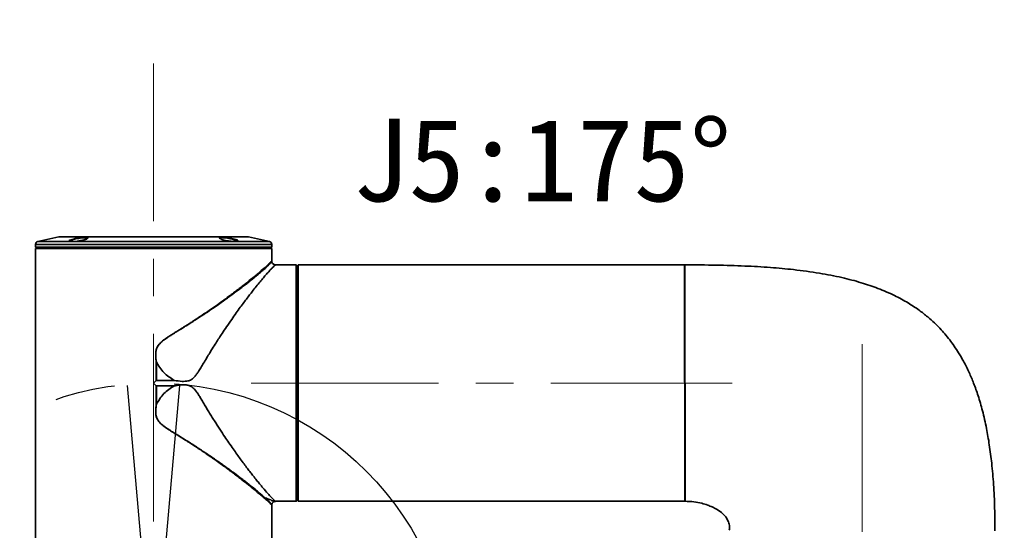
# Model space of a CAD drawing. Header units: millimetres. Extents: x -55 to 731, y 0 to 297.
# Tile 13 of 17: x 234 to 276, y 184 to 206. Entities that reach past the tile are written whole.
import ezdxf

# ---------------------------------------------------------------- set-up
doc = ezdxf.new("R2010")
doc.units = ezdxf.units.MM
doc.linetypes.add('CENTERX2', pattern=[20.32, 12.7, -2.54, 2.54, -2.54])
doc.layers.add('中心线层', color=6, linetype='CENTERX2', lineweight=25)
doc.layers.add('标注层', color=150, linetype='Continuous')
doc.styles.add('SLDTEXTSTYLE0', font='仿宋_GB2312')
doc.dimstyles.new('SLDDIMSTYLE1', dxfattribs={"dimtxt": 3.5, "dimasz": 4, "dimexe": 0, "dimexo": 0.0625, "dimgap": 0.875, "dimtad": 0, "dimtih": 1, "dimtoh": 1, "dimlfac": 8, "dimrnd": 1e-09, "dimzin": 12, "dimdsep": 46, "dimtxsty": 'SLDTEXTSTYLE0', "dimsah": 1, "dimcen": 0, "dimadec": 0, "dimazin": 3, "dimtfac": 1, "dimtdec": 3, "dimtofl": 0, "dimtmove": 0, "dimatfit": 3, "dimfxl": 0, "dimfrac": 2, "dimtolj": 1, "dimtzin": 12, "dimarcsym": 0})

# ---------------------------------------------------------------- blocks, each defined once
blk = doc.blocks.new('_D_3')
at = {"layer": '标注层'}
for p, q in [((359.978, 245.254), (374.01, 259.229)), ((374.01, 259.229), (387.027, 259.229))]:
    blk.add_line(p, q, dxfattribs=at)
blk.add_solid([(359.978, 245.254), (363.165, 247.723), (362.459, 248.431)], dxfattribs=at)
at = {"layer": '标注层', "char_height": 3.5, "attachment_point": 1, "style": 'SLDTEXTSTYLE0'}
for s, insert in [('%%c', (375.01, 263.74)), ('1244', (378.88, 263.74))]:
    blk.add_mtext(s, dxfattribs=dict(at, insert=insert))

msp = doc.modelspace()

# ---------------------------------------------------------------- linework, layer by layer
at = {"color": 7, "linetype": 'Continuous', "lineweight": 35}
for p, q in [((235.8654, 196.5741), (234.9835, 196.3757)), ((243.879, 196.5772), (235.8929, 196.5772)), ((244.7884, 196.3757), (243.9065, 196.5741)), ((234.886, 196.2537), (234.886, 196.1412)), ((239.8859, 196.1412), (234.886, 196.1412)), ((234.9484, 196.1409), (234.886, 196.0784)), ((234.886, 196.0784), (234.886, 184.2662)), ((244.886, 196.0784), (234.886, 196.0784)), ((234.9484, 196.1412), (234.9484, 196.1409)), ((239.8859, 196.1409), (234.9484, 196.1409)), ((244.886, 196.1412), (239.8859, 196.1412)), ((244.8235, 196.1409), (239.8859, 196.1409)), ((244.8235, 196.1409), (244.8235, 196.1412)), ((244.886, 196.0784), (244.8235, 196.1409)), ((244.886, 196.1412), (244.886, 196.2537)), ((244.886, 195.5495), (244.886, 196.0784)), ((245.511, 195.3912), (245.0537, 195.3912)), ((245.511, 195.3897), (245.511, 195.3912)), ((245.511, 195.3897), (245.9231, 195.3897)), ((245.9231, 195.3897), (245.9231, 185.3912)), ((245.9466, 195.3662), (245.9231, 195.3897)), ((245.9856, 195.3273), (245.9466, 195.3662)), ((245.9856, 195.3273), (245.9856, 185.4537)), ((245.986, 195.3273), (245.9856, 195.3273)), ((245.986, 195.3273), (245.986, 185.4537)), ((262.3609, 195.3912), (246.011, 195.3912)), ((246.011, 195.3912), (246.011, 185.3912)), ((262.3609, 190.4267), (262.3609, 195.3912)), ((262.3861, 195.3912), (262.3847, 195.3912)), ((262.3847, 195.3899), (262.3847, 185.3926)), ((246.011, 195.0787), (245.986, 195.0787)), ((262.3847, 195.0787), (262.3609, 195.0787)), ((240.0002, 191.2872), (240.0026, 191.2874)), ((240.0002, 190.5055), (240.0002, 191.2872)), ((240.0026, 191.2874), (240.0026, 190.5067)), ((239.8859, 190.3912), (240.0002, 190.5055)), ((240.0002, 190.277), (239.8859, 190.3912)), ((240.0005, 190.5058), (240.0002, 190.5055)), ((240.0002, 189.4953), (240.0002, 190.277)), ((240.0002, 190.277), (240.0005, 190.2767)), ((240.7611, 190.5067), (240.0026, 190.5067)), ((240.0026, 190.2758), (240.7611, 190.2758)), ((240.0026, 190.2758), (240.0026, 189.4951)), ((240.0002, 189.4953), (240.0026, 189.4951)), ((245.986, 185.7037), (246.011, 185.7037)), ((262.3609, 185.7037), (262.3847, 185.7037)), ((244.886, 184.2662), (244.886, 185.233)), ((245.0537, 185.3912), (245.9231, 185.3912)), ((245.9231, 185.3912), (245.9856, 185.4537)), ((245.9856, 185.4537), (245.986, 185.4537)), ((246.011, 185.3912), (262.3609, 185.3912)), ((262.3847, 185.3912), (262.3861, 185.3912)), ((234.8875, 184.2662), (234.886, 184.2662)), ((234.8875, 184.2662), (234.8875, 183.8291)), ((244.886, 184.2662), (244.8844, 184.2662)), ((244.8844, 183.8291), (244.8844, 184.2662))]:
    msp.add_line(p, q, dxfattribs=at)
at = {"color": 8, "linetype": 'Continuous', "lineweight": 35}
for p, q in [((244.7884, 196.3757), (234.9835, 196.3757)), ((242.7289, 196.5741), (235.8654, 196.5741)), ((243.9065, 196.5741), (242.7289, 196.5741)), ((239.8859, 196.2537), (234.886, 196.2537)), ((244.886, 196.2537), (239.8859, 196.2537))]:
    msp.add_line(p, q, dxfattribs=at)
at = {"color": 7, "linetype": 'Continuous', "lineweight": 35, "flags": 128}
for points in [[(236.4995, 196.4101), (236.4733, 196.3908), (236.463, 196.3822)], [(243.3129, 196.3804), (243.3006, 196.3908), (243.2744, 196.41)]]:
    msp.add_lwpolyline(points, dxfattribs=at)
at = {"color": 7, "linetype": 'Continuous', "lineweight": 35}
for centre, start, end in [((235.0109, 196.2537), 102.68038, 180), ((235.8929, 196.4522), 90, 102.68038), ((243.879, 196.4522), 77.31962, 90), ((244.7609, 196.2537), 0, 77.31962)]:
    msp.add_arc(centre, 0.125, start, end, dxfattribs=at)
for points, knots in [([(236.4018, 196.4552), (236.4148, 196.4594), (236.4538, 196.4721), (236.5417, 196.4952), (236.6683, 196.5218), (236.806, 196.5432), (236.9298, 196.5547), (237.026, 196.5552), (237.086, 196.5451), (237.1047, 196.5259), (237.0795, 196.4994), (237.0276, 196.4767), (236.9637, 196.4555), (236.8945, 196.4365), (236.7794, 196.4124), (236.6488, 196.3921), (236.5182, 196.3789), (236.41, 196.3749), (236.3351, 196.3801), (236.3001, 196.3938), (236.3091, 196.415), (236.3504, 196.4369), (236.3898, 196.4509), (236.4018, 196.4552)], [0, 0, 0, 0, 0.0230653, 0.0695454, 0.1251001, 0.1799671, 0.233475, 0.2856463, 0.3372188, 0.3892275, 0.4424369, 0.4999374, 0.5114498, 0.5579319, 0.6044229, 0.6591797, 0.7128982, 0.7655567, 0.8176089, 0.869685, 0.922392, 0.9761319, 1, 1, 1, 1]), ([(236.3318, 196.393), (236.3406, 196.401), (236.3562, 196.4152), (236.4009, 196.4323), (236.4203, 196.4397)], [0, 0, 0, 0, 0.56369032, 1, 1, 1, 1]), ([(236.4203, 196.4397), (236.4264, 196.4419), (236.4452, 196.4485), (236.4959, 196.4643), (236.586, 196.4879), (236.7114, 196.5135), (236.8397, 196.5323), (236.9505, 196.5406), (237.0313, 196.5378), (237.0786, 196.5253), (237.0771, 196.5108), (237.0763, 196.5035)], [0, 0, 0, 0, 0.0291072, 0.0901604, 0.213318, 0.3516778, 0.4874286, 0.6190658, 0.7473269, 0.8747484, 1, 1, 1, 1]), ([(242.7904, 196.5545), (242.8047, 196.5543), (242.8477, 196.5537), (242.9394, 196.5461), (243.0649, 196.5285), (243.1968, 196.503), (243.3166, 196.4732), (243.4099, 196.4425), (243.464, 196.4147), (243.4715, 196.3929), (243.433, 196.3794), (243.3749, 196.3761), (243.308, 196.3768), (243.2329, 196.3808), (243.1143, 196.3934), (242.9857, 196.4135), (242.8606, 196.4402), (242.7576, 196.4705), (242.6897, 196.501), (242.6663, 196.5278), (242.6906, 196.5469), (242.7421, 196.554), (242.7815, 196.5545), (242.7904, 196.5545)], [0, 0, 0, 0, 0.0230757, 0.0696294, 0.1215817, 0.1746362, 0.2290733, 0.2844752, 0.3400272, 0.3949114, 0.4486841, 0.4999697, 0.5114826, 0.5580319, 0.6045691, 0.6572699, 0.7109389, 0.7657014, 0.8212003, 0.8766813, 0.9312593, 0.9844103, 1, 1, 1, 1]), ([(242.6985, 196.51), (242.6972, 196.5136), (242.6931, 196.5252), (242.7291, 196.5363), (242.7796, 196.5382), (242.8027, 196.5391)], [0, 0, 0, 0, 0.19509087, 0.63094879, 1, 1, 1, 1]), ([(242.8027, 196.5391), (242.8172, 196.5389), (242.8608, 196.5382), (242.9521, 196.5297), (243.0737, 196.511), (243.1981, 196.4851), (243.3094, 196.4551), (243.3977, 196.4241), (243.4232, 196.4066), (243.4359, 196.3978)], [0, 0, 0, 0, 0.0712118, 0.2150556, 0.3649524, 0.5187513, 0.6770858, 0.838431, 1, 1, 1, 1]), ([(240.0002, 191.2872), (239.9925, 191.3406), (239.978, 191.4406), (239.9701, 191.5916), (239.9788, 191.7325), (240.0135, 191.8703), (240.0757, 191.9823), (240.1511, 192.0706), (240.226, 192.1406), (240.3088, 192.2071), (240.4009, 192.274), (240.5101, 192.3473), (240.6406, 192.4315), (240.7907, 192.526), (240.9424, 192.6201), (241.0852, 192.7092), (241.2194, 192.7936), (241.3139, 192.8531), (241.4065, 192.9122), (241.6038, 193.0391), (241.9034, 193.2363), (242.266, 193.482), (242.5797, 193.701), (242.8667, 193.9067), (243.1108, 194.086), (243.3208, 194.2432), (243.5052, 194.3837), (243.6731, 194.514), (243.8537, 194.6565), (244.041, 194.8071), (244.2274, 194.9607), (244.423, 195.1259), (244.6101, 195.2889), (244.7664, 195.4315), (244.8668, 195.5283), (244.8796, 195.5424), (244.886, 195.5495)], [0, 0, 0, 0, 0.0174321, 0.0326319, 0.0487961, 0.0628652, 0.0781826, 0.0896887, 0.1002761, 0.1113053, 0.1240373, 0.137142, 0.153981, 0.1745592, 0.1949977, 0.2124879, 0.2299732, 0.247455, 0.2496407, 0.2666692, 0.3260146, 0.3714879, 0.4194589, 0.4631763, 0.5022988, 0.5356192, 0.5674563, 0.5978168, 0.6267079, 0.6702777, 0.711754, 0.7511808, 0.8157462, 0.8766136, 0.9382128, 1, 1, 1, 1]), ([(245.0552, 195.3912), (245.0344, 195.3932), (244.9935, 195.3973), (244.9409, 195.4302), (244.901, 195.4773), (244.8915, 195.5167), (244.8867, 195.5367)], [0, 0, 0, 0, 0.25607952, 0.50313575, 0.7489877, 1, 1, 1, 1]), ([(245.0537, 195.3912), (245.0491, 195.3886), (245.0396, 195.3829), (244.9845, 195.3368), (244.91, 195.2634), (244.8144, 195.1645), (244.7009, 195.0391), (244.572, 194.8908), (244.4294, 194.7215), (244.2746, 194.5326), (244.1234, 194.3428), (243.9802, 194.1595), (243.8488, 193.9882), (243.7072, 193.8003), (243.5526, 193.5911), (243.3797, 193.3528), (243.1836, 193.076), (242.9816, 192.7831), (242.7606, 192.4541), (242.5597, 192.1456), (242.386, 191.872), (242.2561, 191.6618), (242.1334, 191.4592), (242.0082, 191.2492), (241.8862, 191.0445), (241.7843, 190.8771), (241.6887, 190.7356), (241.5957, 190.6222), (241.4997, 190.5448), (241.4112, 190.5027), (241.2855, 190.4649), (241.0632, 190.4578), (240.8716, 190.4888), (240.7611, 190.5067)], [0, 0, 0, 0, 0.0398617, 0.083585, 0.1248425, 0.1653545, 0.2070996, 0.250162, 0.2898074, 0.3313047, 0.3746947, 0.4037759, 0.4343214, 0.4663378, 0.4998318, 0.5367289, 0.5783556, 0.6247148, 0.6636326, 0.7161116, 0.749668, 0.7717423, 0.7977606, 0.8273615, 0.8513579, 0.8749238, 0.8906047, 0.9062961, 0.9219714, 0.9296806, 0.9376507, 0.9640045, 1, 1, 1, 1]), ([(275.5088, 184.1412), (275.5072, 184.4613), (275.504, 185.1173), (275.4577, 186.0702), (275.3819, 186.965), (275.2811, 187.7547), (275.1529, 188.4976), (274.9965, 189.1902), (274.8118, 189.8288), (274.6209, 190.3665), (274.4155, 190.8534), (274.202, 191.2825), (273.9865, 191.6536), (273.7891, 191.9543), (273.5957, 192.2191), (273.3918, 192.4704), (273.1757, 192.7101), (272.9341, 192.9515), (272.6435, 193.2105), (272.2749, 193.4967), (271.8085, 193.8036), (271.2291, 194.1171), (270.5662, 194.4025), (269.8211, 194.6545), (268.9942, 194.8706), (268.0356, 195.0559), (267.0245, 195.1917), (265.9699, 195.2874), (264.881, 195.3496), (263.6742, 195.3863), (262.8295, 195.3896), (262.3859, 195.3912)], [0, 0, 0, 0, 0.0468227, 0.0959779, 0.139551, 0.1781777, 0.2124249, 0.2498285, 0.2820009, 0.3096294, 0.3332649, 0.3592903, 0.3796982, 0.3960165, 0.4118942, 0.4276526, 0.4433447, 0.4590999, 0.4776057, 0.5002673, 0.5273203, 0.559191, 0.5965331, 0.6327815, 0.6741786, 0.7214863, 0.7755532, 0.8233728, 0.8763973, 0.9351101, 1, 1, 1, 1]), ([(240.0042, 191.2854), (240.004, 191.2859), (240.0037, 191.2865), (240.0031, 191.2871), (240.0028, 191.2873), (240.0026, 191.2874)], [0, 0, 0, 0, 0.6020707, 0.8238772, 1, 1, 1, 1]), ([(240.7611, 190.5067), (240.6043, 190.6068), (240.2909, 190.807), (240.0998, 191.126), (240.0042, 191.2854)], [0, 0, 0, 0, 0.5001228, 1, 1, 1, 1]), ([(240.0026, 190.5067), (240.0023, 190.5067), (240.0016, 190.5066), (240.0009, 190.5062), (240.0005, 190.5058), (240.0005, 190.5058)], [0, 0, 0, 0, 0.3731327, 0.8569106, 1, 1, 1, 1]), ([(240.0005, 190.2767), (240.0008, 190.2765), (240.0013, 190.2761), (240.0021, 190.2758), (240.0025, 190.2758), (240.0026, 190.2758)], [0, 0, 0, 0, 0.4667838, 0.8528486, 1, 1, 1, 1]), ([(240.0042, 189.4971), (240.1002, 189.6571), (240.2915, 189.976), (240.6049, 190.1761), (240.7611, 190.2758)], [0, 0, 0, 0, 0.5017699, 1, 1, 1, 1]), ([(240.7611, 190.2758), (240.8093, 190.2842), (240.9047, 190.3009), (241.0498, 190.3163), (241.1953, 190.3208), (241.3414, 190.3058), (241.4565, 190.2625), (241.5374, 190.2074), (241.5943, 190.1567), (241.6508, 190.0932), (241.7098, 190.0155), (241.7801, 189.9112), (241.8614, 189.7788), (241.9611, 189.6126), (242.0481, 189.4662), (242.1208, 189.3447), (242.1725, 189.2591), (242.2263, 189.1703), (242.281, 189.0809), (242.3583, 188.9553), (242.4933, 188.7405), (242.6833, 188.4453), (242.8884, 188.1368), (243.0773, 187.86), (243.2471, 187.6162), (243.4089, 187.3893), (243.5637, 187.1763), (243.713, 186.9745), (243.8558, 186.7852), (243.9849, 186.617), (244.113, 186.4529), (244.2421, 186.2906), (244.365, 186.1395), (244.4723, 186.0099), (244.6081, 185.8494), (244.7624, 185.6734), (244.9132, 185.5143), (245.0223, 185.4111), (245.0432, 185.3979), (245.0537, 185.3912)], [0, 0, 0, 0, 0.0157076, 0.0311305, 0.0468071, 0.0624228, 0.0780598, 0.08565, 0.0937692, 0.1024812, 0.112925, 0.1251498, 0.1429634, 0.1630411, 0.1878275, 0.1982916, 0.2091983, 0.2205473, 0.2323392, 0.2437022, 0.26927, 0.3166612, 0.3619783, 0.3968618, 0.4347555, 0.4692219, 0.5002627, 0.535212, 0.5681399, 0.5972922, 0.6254036, 0.6604617, 0.6939645, 0.7222745, 0.7499521, 0.8140237, 0.8752289, 0.9373721, 1, 1, 1, 1]), ([(262.3859, 185.3912), (262.3859, 185.3995), (262.3859, 185.416), (262.3859, 185.5488), (262.3859, 185.7584), (262.3859, 186.0488), (262.3859, 186.4131), (262.3859, 186.8456), (262.3859, 187.3387), (262.3859, 187.8841), (262.3859, 188.4724), (262.3859, 189.0935), (262.3859, 189.7368), (262.3859, 190.1731), (262.3859, 190.3912)], [0, 0, 0, 0, 0.0833334, 0.1666666, 0.25, 0.3333333, 0.4166666, 0.5, 0.5833334, 0.6666667, 0.75, 0.8333333, 0.9166666, 1, 1, 1, 1]), ([(244.5103, 185.5802), (244.4548, 185.6282), (244.3406, 185.727), (244.1335, 185.8997), (243.8963, 186.0925), (243.6675, 186.2731), (243.4522, 186.4393), (243.26, 186.5852), (243.0613, 186.733), (242.8563, 186.8829), (242.6445, 187.035), (242.4479, 187.1735), (242.2685, 187.2979), (242.1074, 187.4081), (241.9237, 187.5319), (241.7077, 187.6752), (241.5114, 187.8028), (241.3496, 187.9068), (241.173, 188.0184), (240.9659, 188.1479), (240.7402, 188.288), (240.5575, 188.4036), (240.3826, 188.5195), (240.2042, 188.6536), (240.0746, 188.7939), (240.0092, 188.9302), (239.9743, 189.0689), (239.9683, 189.2607), (239.9888, 189.4112), (240.0002, 189.4953)], [0, 0, 0, 0, 0.059977, 0.1233949, 0.1847402, 0.2502927, 0.2896229, 0.3313305, 0.3754239, 0.4134965, 0.4546013, 0.4987403, 0.524401, 0.5535262, 0.5861154, 0.6221687, 0.6664539, 0.6866923, 0.7040609, 0.7549139, 0.7892323, 0.8147272, 0.8445477, 0.875858, 0.906638, 0.9218041, 0.9375569, 0.965127, 1, 1, 1, 1]), ([(244.6052, 185.5423), (244.6052, 185.5423), (244.6052, 185.5423), (244.6052, 185.5423), (244.6052, 185.5423), (244.6051, 185.5423), (244.605, 185.5424), (244.6046, 185.5427), (244.6031, 185.5441), (244.5969, 185.5497), (244.5722, 185.572), (244.514, 185.6237), (244.4035, 185.7191), (244.2269, 185.8667), (243.9656, 186.0773), (243.6511, 186.3216), (243.3002, 186.5849), (242.9334, 186.852), (242.5192, 187.1436), (242.0833, 187.4396), (241.6569, 187.7189), (241.2026, 188.0076), (240.7385, 188.2923), (240.3442, 188.5366), (240.1078, 188.7486), (240.0067, 188.92), (239.9753, 189.0859), (239.9732, 189.2514), (239.9863, 189.3827), (239.9996, 189.47), (240.0038, 189.4945), (240.0042, 189.4971)], [0, 0, 0, 0, 0.0000003, 0.0000008, 0.0000026, 0.0000091, 0.0000334, 0.0001269, 0.0004947, 0.0019526, 0.0077575, 0.0309035, 0.0694421, 0.1236117, 0.1938415, 0.2797878, 0.3457523, 0.4187223, 0.4983336, 0.5767744, 0.6486061, 0.7135831, 0.7987863, 0.8690065, 0.8985242, 0.9243403, 0.9465217, 0.9648833, 0.9901059, 0.9989502, 1, 1, 1, 1]), ([(240.0026, 189.4951), (240.0028, 189.4952), (240.0031, 189.4954), (240.0037, 189.496), (240.004, 189.4966), (240.0042, 189.4971)], [0, 0, 0, 0, 0.1820908, 0.4054857, 1, 1, 1, 1]), ([(244.886, 185.233), (244.8839, 185.2354), (244.8797, 185.2402), (244.8456, 185.2749), (244.7826, 185.335), (244.679, 185.4316), (244.5675, 185.5298), (244.5103, 185.5802)], [0, 0, 0, 0, 0.1642921, 0.334225, 0.5035221, 0.7452426, 1, 1, 1, 1]), ([(244.6052, 185.5423), (244.6052, 185.5423), (244.6052, 185.5423), (244.6051, 185.5423), (244.605, 185.5423), (244.6046, 185.5425), (244.6029, 185.5432), (244.5963, 185.5459), (244.5809, 185.552), (244.5509, 185.564), (244.526, 185.5739), (244.5103, 185.5802)], [0, 0, 0, 0, 0.0001037, 0.0003143, 0.0010443, 0.0037222, 0.0140026, 0.054217, 0.2132271, 0.5000438, 1, 1, 1, 1]), ([(244.8868, 185.2462), (244.8902, 185.262), (244.897, 185.2934), (244.924, 185.3335), (244.9594, 185.3659), (244.9888, 185.3777), (245.0036, 185.3837)], [0, 0, 0, 0, 0.2538433, 0.5022956, 0.7497513, 1, 1, 1, 1]), ([(245.0025, 185.3832), (245.0028, 185.3833), (245.0187, 185.3911), (245.037, 185.3912), (245.055, 185.3913)], [0, 0, 0, 0, 0.0165285, 1, 1, 1, 1]), ([(262.3859, 185.3912), (262.5117, 185.3883), (262.7502, 185.3826), (263.0732, 185.3169), (263.3304, 185.2395), (263.5474, 185.1517), (263.7668, 185.038), (263.9625, 184.8961), (264.116, 184.7299), (264.2159, 184.5658), (264.2781, 184.371), (264.2656, 184.2339), (264.2595, 184.1664)], [0, 0, 0, 0, 0.1506389, 0.2857511, 0.3937884, 0.4726768, 0.5662974, 0.6898284, 0.7604272, 0.8362442, 0.9192942, 1, 1, 1, 1])]:
    msp.add_open_spline(points, degree=3, knots=knots, dxfattribs=at)
at = {"color": 8, "linetype": 'Continuous', "lineweight": 35}
for points, knots in [([(244.8868, 195.535), (244.8867, 195.5348), (244.8864, 195.5343), (244.8833, 195.5296), (244.8793, 195.5242), (244.8747, 195.5176), (244.8664, 195.5058), (244.8479, 195.4834), (244.8178, 195.4497), (244.78, 195.4089), (244.7281, 195.3557), (244.6579, 195.2882), (244.576, 195.2135), (244.4809, 195.1299), (244.385, 195.048), (244.2899, 194.9687), (244.2005, 194.8952), (244.0965, 194.8109), (243.9764, 194.715), (243.8387, 194.6068), (243.6937, 194.4947), (243.5421, 194.3793), (243.3845, 194.2611), (243.2075, 194.1302), (243.0096, 193.9864), (242.7972, 193.8347), (242.5639, 193.6712), (242.3025, 193.4917), (241.9969, 193.2865), (241.7094, 193.0983), (241.4689, 192.9441), (241.3044, 192.8402), (241.1252, 192.7284), (240.9345, 192.6109), (240.7366, 192.4887), (240.5681, 192.3832), (240.4247, 192.289), (240.2895, 192.192), (240.1666, 192.0888), (240.0763, 191.9827), (240.0238, 191.882), (239.997, 191.8038), (239.9812, 191.7201), (239.9737, 191.6288), (239.9755, 191.5239), (239.985, 191.4077), (239.9977, 191.327), (240.0042, 191.2854)], [0, 0, 0, 0, 0.01005115, 0.02190293, 0.03450974, 0.03589518, 0.04578118, 0.07240179, 0.09327475, 0.11238355, 0.14049837, 0.16964887, 0.19728572, 0.22506868, 0.25621972, 0.27526944, 0.29635932, 0.3195312, 0.34482739, 0.3722897, 0.40195696, 0.42714111, 0.4545296, 0.48414773, 0.51601423, 0.55013841, 0.58313966, 0.62117603, 0.66424881, 0.71231604, 0.73894677, 0.76062771, 0.7773604, 0.80911994, 0.83449647, 0.85353859, 0.87393441, 0.89027758, 0.90744684, 0.92586901, 0.93483096, 0.9440336, 0.9525018, 0.96232314, 0.97360421, 0.98638917, 1, 1, 1, 1]), ([(245.0024, 185.3834), (244.9995, 185.3845), (244.9938, 185.3868), (244.9497, 185.4045), (244.8849, 185.4303), (244.8035, 185.463), (244.7105, 185.5001), (244.6411, 185.5279), (244.6052, 185.5423)], [0, 0, 0, 0, 0.1627704, 0.326955, 0.4986831, 0.6748197, 0.8319837, 1, 1, 1, 1]), ([(244.6052, 185.5423), (244.6355, 185.5144), (244.6927, 185.4617), (244.7627, 185.3919), (244.8035, 185.3483), (244.8261, 185.3234), (244.8347, 185.3139), (244.8419, 185.3057), (244.8532, 185.2925), (244.8625, 185.2812), (244.8689, 185.2727), (244.8731, 185.267), (244.8783, 185.26), (244.8834, 185.2528), (244.8864, 185.2482), (244.8868, 185.2477), (244.8869, 185.2474)], [0, 0, 0, 0, 0.1721567, 0.32514, 0.5025763, 0.5394786, 0.5732601, 0.6039403, 0.6315351, 0.7287551, 0.7550496, 0.7626375, 0.820695, 0.8863542, 0.9462063, 1, 1, 1, 1])]:
    msp.add_open_spline(points, degree=3, knots=knots, dxfattribs=at)
at = {"layer": '中心线层', "linetype": 'CENTERX2', "lineweight": 18, "ltscale": 0.625}
for p, q in [((239.8859, 171.8357), (239.8859, 203.9108)), ((269.8859, 192.033), (269.8859, 161.1021)), ((244.0109, 190.3912), (262.3609, 190.3912)), ((262.3847, 190.3912), (262.3609, 190.3912)), ((262.3847, 190.3912), (264.3859, 190.3912))]:
    msp.add_line(p, q, dxfattribs=at)
at = {"layer": '中心线层', "linetype": 'CENTERX2'}
for q in [(238.7747, 190.343), (240.9972, 190.343)]:
    msp.add_line((239.8859, 177.6412), q, dxfattribs=at)
msp.add_circle((239.8859, 177.6412), 12.7503, dxfattribs=at)
msp.add_arc((304.8859, 190.3912), 77.75, 95, 85, dxfattribs=at)

# ---------------------------------------------------------------- texts
at = {"layer": '标注层', "insert": (248.3023, 201.5767), "char_height": 3.5, "attachment_point": 1, "style": 'SLDTEXTSTYLE0'}
msp.add_mtext('J5:175°', dxfattribs=at)

# ---------------------------------------------------------------- dimensions: what is measured, and where the dimension line sits
at = {"layer": '标注层'}
dim = msp.add_diameter_dim_2p(p1=(249.7942, 135.5281), p2=(359.9777, 245.2544), dimstyle='SLDDIMSTYLE1', dxfattribs=at)
dim.commit()
dim.dimension.update_dxf_attribs({"geometry": '_D_3', "text_midpoint": (381.0188, 261.5523), "dimtype": 163})

doc.saveas('drawing.dxf')
